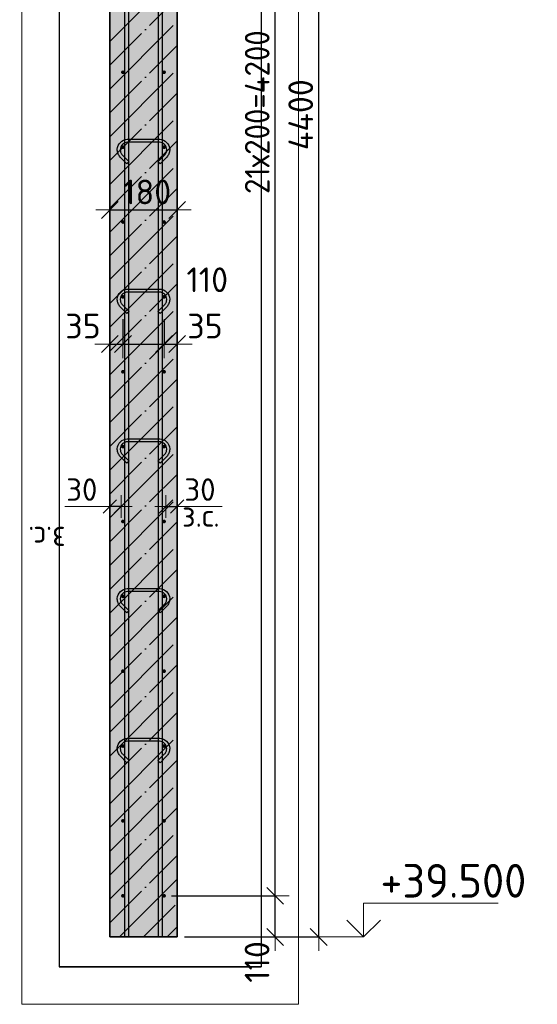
# Model space of a CAD drawing. Header units: millimetres. Extents: x 6386 to 94758, y 48049 to 71352.
# Tile 11 of 38: x 48595 to 49979, y 62710 to 65340. Entities that reach past the tile are written whole.
import ezdxf

# ---------------------------------------------------------------- set-up
doc = ezdxf.new("R2010")
doc.units = ezdxf.units.MM
doc.header["$PDMODE"] = 65
doc.linetypes.add('______11', pattern=[150, 120, -15, 0, -15])
doc.linetypes.add('______5', pattern=[330, 240, -30, 30, -30])
for name, color, linetype, lineweight in [('Standard', 7, 'Continuous', 25), ('Арм.стержн. вертикальными 1', 22, 'Continuous', 35), ('Арм.стержн.горизонт. 1', 180, 'Continuous', 35), ('Высотная отметки_ общее', 7, 'Continuous', 13), ('Размерная линия_ общее', 7, 'Continuous', 13), ('Размерная линия_ общее_1', 7, 'Continuous', 13)]:
    doc.layers.add(name, color=color, linetype=linetype, lineweight=lineweight)
doc.layers.add('Арм.стержн.Стяжки', color=7, linetype='Continuous', lineweight=35, true_color=0x501e0f)
doc.styles.add('ISOCPEUR', font='ISOCPEUR')
doc.dimstyles.new('DIMSTYLE_13', dxfattribs={"dimtxt": 60, "dimasz": 60, "dimexe": 0, "dimexo": 0.001, "dimgap": 30, "dimtad": 2, "dimdec": 0, "dimrnd": 5, "dimzin": 12, "dimdsep": 46, "dimtxsty": 'ISOCPEUR', "dimblk1": 'ALL_ML_STRICH', "dimblk2": 'ALL_ML_STRICH', "dimsah": 1, "dimcen": 0, "dimse1": 1, "dimse2": 1, "dimclrd": 7, "dimclre": 256, "dimclrt": 7, "dimadec": 0, "dimazin": 0, "dimtfac": 1, "dimtdec": 0, "dimtix": 1, "dimtmove": 2, "dimatfit": 3, "dimfxl": 0, "dimtvp": 1.2, "dimtzin": 0, "dimlwd": 0, "dimlwe": -3, "dimarcsym": 0})
doc.dimstyles.new('DIMSTYLE_3', dxfattribs={"dimtxt": 66, "dimasz": 75, "dimexe": 0, "dimexo": 0, "dimgap": 33, "dimtad": 2, "dimdec": 0, "dimrnd": 5, "dimzin": 12, "dimdsep": 46, "dimtxsty": 'ISOCPEUR', "dimblk1": 'ALL_ML_STRICH', "dimblk2": 'ALL_ML_STRICH', "dimsah": 1, "dimcen": 0, "dimclrd": 7, "dimclre": 256, "dimclrt": 7, "dimadec": 0, "dimazin": 0, "dimtfac": 1, "dimtdec": 0, "dimtix": 1, "dimtmove": 2, "dimatfit": 3, "dimfxl": 0, "dimtvp": 1.2, "dimtzin": 0, "dimlwd": 0, "dimlwe": -3, "dimarcsym": 0})
doc.dimstyles.new('DIMSTYLE_7', dxfattribs={"dimtxt": 66, "dimasz": 75, "dimexe": 0, "dimexo": 0, "dimgap": 33, "dimtad": 2, "dimdec": 0, "dimrnd": 5, "dimzin": 12, "dimdsep": 46, "dimtxsty": 'ISOCPEUR', "dimblk1": 'ALL_ML_STRICH', "dimblk2": 'ALL_ML_STRICH', "dimsah": 1, "dimcen": 0, "dimclrd": 7, "dimclre": 256, "dimclrt": 7, "dimadec": 0, "dimazin": 0, "dimtfac": 1, "dimtdec": 0, "dimtix": 1, "dimtmove": 2, "dimatfit": 3, "dimfxl": 0, "dimtzin": 0, "dimlwd": 0, "dimlwe": -3, "dimarcsym": 0})

# ---------------------------------------------------------------- blocks, each defined once
blk = doc.blocks.new('ALL_ML_STRICH')
at = {"color": 0, "linetype": 'ByBlock', "lineweight": -2}
for p, q in [((0, -0.5), (0, 0.5)), ((-1, 0), (0.5, 0)), ((-0.3, -0.3), (0.3, 0.3))]:
    blk.add_line(p, q, dxfattribs=at)
blk = doc.blocks.new('*D133')
at = {"layer": 'DEFPOINTS', "color": 7, "linetype": 'Continuous', "lineweight": 13, "transparency": 33554687}
for p in [(48871.4, 64559.7), (48836.4, 64473.7), (48836.4, 64432.8)]:
    blk.add_point(p, dxfattribs=at)
at = {"layer": 'Размерная линия_ общее', "color": 253, "linetype": 'Continuous', "lineweight": -2, "true_color": 0xa0a0a0, "transparency": 33554687}
for p, q in [((48871.4, 64539.7), (48871.4, 64473.7)), ((48836.4, 64452.8), (48836.4, 64473.7))]:
    blk.add_line(p, q, dxfattribs=at)
at = {"layer": 'Размерная линия_ общее', "color": 7, "linetype": 'Continuous', "lineweight": -2, "transparency": 33554687}
blk.add_line((48836.4, 64473.7), (48871.4, 64473.7), dxfattribs=at)
at = {"layer": 'Размерная линия_ общее', "color": 7, "linetype": 'Continuous', "lineweight": 13, "transparency": 33554687, "xscale": 75, "yscale": 75, "zscale": 75}
blk.add_blockref('ALL_ML_STRICH', (48871.4, 64473.7), dxfattribs=at)
at = {"layer": 'Размерная линия_ общее', "color": 7, "linetype": 'Continuous', "lineweight": 13, "transparency": 33554687, "xscale": 75, "yscale": 75, "zscale": 75, "rotation": 180}
blk.add_blockref('ALL_ML_STRICH', (48836.4, 64473.7), dxfattribs=at)
at = {"layer": 'Размерная линия_ общее', "color": 7, "linetype": 'Continuous', "lineweight": 13, "transparency": 33554687, "insert": (48764.5, 64521.7), "char_height": 66, "width": 132, "attachment_point": 5, "style": 'ISOCPEUR'}
blk.add_mtext('\\A1;{35}', dxfattribs=at)
blk = doc.blocks.new('*D134')
at = {"layer": 'DEFPOINTS', "color": 7, "linetype": 'Continuous', "lineweight": 13, "transparency": 33554687}
for p in [(48871.4, 64559.7), (48981.4, 64559.7), (48871.4, 64473.7)]:
    blk.add_point(p, dxfattribs=at)
at = {"layer": 'Размерная линия_ общее', "color": 253, "linetype": 'Continuous', "lineweight": -2, "true_color": 0xa0a0a0, "transparency": 33554687}
for p, q in [((48871.4, 64539.7), (48871.4, 64473.7)), ((48981.4, 64539.7), (48981.4, 64473.7))]:
    blk.add_line(p, q, dxfattribs=at)
at = {"layer": 'Размерная линия_ общее', "color": 7, "linetype": 'Continuous', "lineweight": -2, "transparency": 33554687}
blk.add_line((48871.4, 64473.7), (48981.4, 64473.7), dxfattribs=at)
at = {"layer": 'Размерная линия_ общее', "color": 7, "linetype": 'Continuous', "lineweight": 13, "transparency": 33554687, "xscale": 75, "yscale": 75, "zscale": 75, "rotation": 180}
blk.add_blockref('ALL_ML_STRICH', (48871.4, 64473.7), dxfattribs=at)
at = {"layer": 'Размерная линия_ общее', "color": 7, "linetype": 'Continuous', "lineweight": 13, "transparency": 33554687, "xscale": 75, "yscale": 75, "zscale": 75}
blk.add_blockref('ALL_ML_STRICH', (48981.4, 64473.7), dxfattribs=at)
at = {"layer": 'Размерная линия_ общее', "color": 7, "linetype": 'Continuous', "lineweight": 13, "transparency": 33554687, "insert": (49096.9, 64645.3), "char_height": 66, "width": 198, "attachment_point": 5, "style": 'ISOCPEUR'}
blk.add_mtext('\\A1;{110}', dxfattribs=at)
blk = doc.blocks.new('*D135')
at = {"layer": 'DEFPOINTS', "color": 7, "linetype": 'Continuous', "lineweight": 13, "transparency": 33554687}
for p in [(48981.4, 64559.7), (48981.4, 64473.7), (49016.4, 64436.2)]:
    blk.add_point(p, dxfattribs=at)
at = {"layer": 'Размерная линия_ общее', "color": 253, "linetype": 'Continuous', "lineweight": -2, "true_color": 0xa0a0a0, "transparency": 33554687}
for p, q in [((48981.4, 64539.7), (48981.4, 64473.7)), ((49016.4, 64456.2), (49016.4, 64473.7))]:
    blk.add_line(p, q, dxfattribs=at)
at = {"layer": 'Размерная линия_ общее', "color": 7, "linetype": 'Continuous', "lineweight": -2, "transparency": 33554687}
blk.add_line((48981.4, 64473.7), (49016.4, 64473.7), dxfattribs=at)
at = {"layer": 'Размерная линия_ общее', "color": 7, "linetype": 'Continuous', "lineweight": 13, "transparency": 33554687, "xscale": 75, "yscale": 75, "zscale": 75}
blk.add_blockref('ALL_ML_STRICH', (49016.4, 64473.7), dxfattribs=at)
at = {"layer": 'Размерная линия_ общее', "color": 7, "linetype": 'Continuous', "lineweight": 13, "transparency": 33554687, "xscale": 75, "yscale": 75, "zscale": 75, "rotation": 180}
blk.add_blockref('ALL_ML_STRICH', (48981.4, 64473.7), dxfattribs=at)
at = {"layer": 'Размерная линия_ общее', "color": 7, "linetype": 'Continuous', "lineweight": 13, "transparency": 33554687, "insert": (49090.7, 64521.8), "char_height": 66, "width": 132, "attachment_point": 5, "style": 'ISOCPEUR'}
blk.add_mtext('\\A1;{35}', dxfattribs=at)
blk = doc.blocks.new('*D136')
at = {"layer": 'DEFPOINTS', "color": 7, "linetype": 'Continuous', "lineweight": 13, "transparency": 33554687}
for p in [(48836.4, 64841.9), (48836.4, 64831.9), (49016.4, 64840.2)]:
    blk.add_point(p, dxfattribs=at)
at = {"layer": 'Размерная линия_ общее', "color": 253, "linetype": 'Continuous', "lineweight": -2, "true_color": 0xa0a0a0, "transparency": 33554687}
for p, q in [((48836.4, 64831.9), (48836.4, 64831.9)), ((49016.4, 64831.9), (49016.4, 64831.9))]:
    blk.add_line(p, q, dxfattribs=at)
at = {"layer": 'Размерная линия_ общее', "color": 7, "linetype": 'Continuous', "lineweight": -2, "transparency": 33554687}
blk.add_line((48836.4, 64831.9), (49016.4, 64831.9), dxfattribs=at)
at = {"layer": 'Размерная линия_ общее', "color": 7, "linetype": 'Continuous', "lineweight": 13, "transparency": 33554687, "xscale": 75, "yscale": 75, "zscale": 75, "rotation": 180}
blk.add_blockref('ALL_ML_STRICH', (48836.4, 64831.9), dxfattribs=at)
at = {"layer": 'Размерная линия_ общее', "color": 7, "linetype": 'Continuous', "lineweight": 13, "transparency": 33554687, "xscale": 75, "yscale": 75, "zscale": 75}
blk.add_blockref('ALL_ML_STRICH', (49016.4, 64831.9), dxfattribs=at)
at = {"layer": 'Размерная линия_ общее', "color": 7, "linetype": 'Continuous', "lineweight": 13, "transparency": 33554687, "insert": (48936.3, 64879.9), "char_height": 66, "width": 198, "attachment_point": 5, "style": 'ISOCPEUR'}
blk.add_mtext('\\A1;{180}', dxfattribs=at)
blk = doc.blocks.new('*D137')
at = {"layer": 'DEFPOINTS', "color": 7, "linetype": 'Continuous', "lineweight": 13, "transparency": 33554687}
for p in [(48986.4, 64039.7), (48986.4, 64031), (49016.4, 64031)]:
    blk.add_point(p, dxfattribs=at)
at = {"layer": 'Размерная линия_ общее_1', "color": 7, "linetype": 'Continuous', "lineweight": -2, "transparency": 33554687}
blk.add_line((48986.4, 64039.7), (49016.4, 64039.7), dxfattribs=at)
at = {"layer": 'Размерная линия_ общее_1', "color": 7, "linetype": 'Continuous', "lineweight": 13, "transparency": 33554687, "xscale": 60, "yscale": 60, "zscale": 60, "rotation": 180}
blk.add_blockref('ALL_ML_STRICH', (48986.4, 64039.7), dxfattribs=at)
at = {"layer": 'Размерная линия_ общее_1', "color": 7, "linetype": 'Continuous', "lineweight": 13, "transparency": 33554687, "xscale": 60, "yscale": 60, "zscale": 60}
blk.add_blockref('ALL_ML_STRICH', (49016.4, 64039.7), dxfattribs=at)
at = {"layer": 'Размерная линия_ общее_1', "color": 7, "linetype": 'Continuous', "lineweight": 13, "transparency": 33554687, "insert": (49077.4, 64084.7), "char_height": 60, "width": 120, "attachment_point": 5, "style": 'ISOCPEUR'}
blk.add_mtext('\\A1;{30}', dxfattribs=at)
at = {"layer": 'Размерная линия_ общее_1', "color": 7, "linetype": 'Continuous', "lineweight": 13, "transparency": 33554687, "insert": (49029.5, 64045.5), "char_height": 60, "width": 3, "attachment_point": 1, "line_spacing_factor": 0.60241, "style": 'ISOCPEUR'}
blk.add_mtext('з.с.', dxfattribs=at)
blk = doc.blocks.new('*D138')
at = {"layer": 'DEFPOINTS', "color": 7, "linetype": 'Continuous', "lineweight": 13, "transparency": 33554687}
for p in [(48836.4, 64031), (48866.4, 64039.7), (48866.4, 64031)]:
    blk.add_point(p, dxfattribs=at)
at = {"layer": 'Размерная линия_ общее_1', "color": 7, "linetype": 'Continuous', "lineweight": -2, "transparency": 33554687}
blk.add_line((48866.4, 64039.7), (48836.4, 64039.7), dxfattribs=at)
at = {"layer": 'Размерная линия_ общее_1', "color": 7, "linetype": 'Continuous', "lineweight": 13, "transparency": 33554687, "xscale": 60, "yscale": 60, "zscale": 60}
for p, rotation in [((48866.4, 64039.7), 360), ((48836.4, 64039.7), 180)]:
    blk.add_blockref('ALL_ML_STRICH', p, dxfattribs=dict(at, rotation=rotation))
at = {"layer": 'Размерная линия_ общее_1', "color": 7, "linetype": 'Continuous', "lineweight": 13, "transparency": 33554687, "insert": (48761.4, 64084.7), "char_height": 60, "width": 120, "attachment_point": 5, "style": 'ISOCPEUR'}
blk.add_mtext('\\A1;{30}', dxfattribs=at)
at = {"layer": 'Размерная линия_ общее_1', "color": 7, "linetype": 'Continuous', "lineweight": 13, "transparency": 33554687, "insert": (48718.4, 63925.5), "char_height": 60, "width": 3, "attachment_point": 1, "rotation": 180, "line_spacing_factor": 0.60241, "style": 'ISOCPEUR'}
blk.add_mtext('з.с.', dxfattribs=at)
blk = doc.blocks.new('*D175')
at = {"layer": 'DEFPOINTS', "color": 7, "linetype": 'Continuous', "lineweight": 13, "transparency": 33554687}
for p in [(49016.4, 67289.6), (49016.4, 62889.6), (49394.8, 62889.6)]:
    blk.add_point(p, dxfattribs=at)
at = {"layer": 'Размерная линия_ общее', "color": 253, "linetype": 'Continuous', "lineweight": -2, "true_color": 0xa0a0a0, "transparency": 33554687}
for p, q in [((49036.4, 67289.6), (49394.8, 67289.6)), ((49036.4, 62889.6), (49394.8, 62889.6))]:
    blk.add_line(p, q, dxfattribs=at)
at = {"layer": 'Размерная линия_ общее', "color": 7, "linetype": 'Continuous', "lineweight": -2, "transparency": 33554687}
blk.add_line((49394.8, 62889.6), (49394.8, 67289.6), dxfattribs=at)
at = {"layer": 'Размерная линия_ общее', "color": 7, "linetype": 'Continuous', "lineweight": 13, "transparency": 33554687, "xscale": 75, "yscale": 75, "zscale": 75}
for p, rotation in [((49394.8, 67289.6), 90), ((49394.8, 62889.6), 270)]:
    blk.add_blockref('ALL_ML_STRICH', p, dxfattribs=dict(at, rotation=rotation))
at = {"layer": 'Размерная линия_ общее', "color": 7, "linetype": 'Continuous', "lineweight": 13, "transparency": 33554687, "insert": (49346.8, 65086.3), "char_height": 66, "width": 264, "attachment_point": 5, "rotation": 90, "style": 'ISOCPEUR'}
blk.add_mtext('\\A1;{4400}', dxfattribs=at)
blk = doc.blocks.new('*D177')
at = {"layer": 'DEFPOINTS', "color": 7, "linetype": 'Continuous', "lineweight": 13, "transparency": 33554687}
for p in [(48981.4, 62999.6), (49016.4, 62889.6), (49278.4, 62889.6)]:
    blk.add_point(p, dxfattribs=at)
at = {"layer": 'Размерная линия_ общее', "color": 253, "linetype": 'Continuous', "lineweight": -2, "true_color": 0xa0a0a0, "transparency": 33554687}
for p, q in [((49001.4, 62999.6), (49278.4, 62999.6)), ((49036.4, 62889.6), (49278.4, 62889.6))]:
    blk.add_line(p, q, dxfattribs=at)
at = {"layer": 'Размерная линия_ общее', "color": 7, "linetype": 'Continuous', "lineweight": -2, "transparency": 33554687}
blk.add_line((49278.4, 62889.6), (49278.4, 62999.6), dxfattribs=at)
at = {"layer": 'Размерная линия_ общее', "color": 7, "linetype": 'Continuous', "lineweight": 13, "transparency": 33554687, "xscale": 75, "yscale": 75, "zscale": 75}
for p, rotation in [((49278.4, 62999.6), 90), ((49278.4, 62889.6), 270)]:
    blk.add_blockref('ALL_ML_STRICH', p, dxfattribs=dict(at, rotation=rotation))
at = {"layer": 'Размерная линия_ общее', "color": 7, "linetype": 'Continuous', "lineweight": 13, "transparency": 33554687, "insert": (49230, 62822.8), "char_height": 66, "width": 198, "attachment_point": 5, "rotation": 90, "style": 'ISOCPEUR'}
blk.add_mtext('\\A1;{110}', dxfattribs=at)
blk = doc.blocks.new('*D178')
at = {"layer": 'DEFPOINTS', "color": 7, "linetype": 'Continuous', "lineweight": 13, "transparency": 33554687}
for p in [(48981.4, 67199.6), (48981.4, 62999.6), (49278.4, 62999.6)]:
    blk.add_point(p, dxfattribs=at)
at = {"layer": 'Размерная линия_ общее', "color": 253, "linetype": 'Continuous', "lineweight": -2, "true_color": 0xa0a0a0, "transparency": 33554687}
for p, q in [((49001.4, 67199.6), (49278.4, 67199.6)), ((49001.4, 62999.6), (49278.4, 62999.6))]:
    blk.add_line(p, q, dxfattribs=at)
at = {"layer": 'Размерная линия_ общее', "color": 7, "linetype": 'Continuous', "lineweight": -2, "transparency": 33554687}
blk.add_line((49278.4, 62999.6), (49278.4, 67199.6), dxfattribs=at)
at = {"layer": 'Размерная линия_ общее', "color": 7, "linetype": 'Continuous', "lineweight": 13, "transparency": 33554687, "xscale": 75, "yscale": 75, "zscale": 75}
for p, rotation in [((49278.4, 67199.6), 90), ((49278.4, 62999.6), 270)]:
    blk.add_blockref('ALL_ML_STRICH', p, dxfattribs=dict(at, rotation=rotation))
at = {"layer": 'Размерная линия_ общее', "color": 7, "linetype": 'Continuous', "lineweight": 13, "transparency": 33554687, "insert": (49197.4, 64874.6), "char_height": 66, "width": 3.3, "attachment_point": 1, "rotation": 90, "line_spacing_factor": 0.60241, "style": 'ISOCPEUR'}
blk.add_mtext('\\W0.91;21х200=4200', dxfattribs=at)
blk = doc.blocks.new('COMPLEX_ELEVATIONDIM_1')
at = {"layer": 'Высотная отметки_ общее', "color": 7, "linetype": 'Continuous', "lineweight": 13, "transparency": 33554687}
for p, q in [((49514.8, 67489.6), (49514.8, 67579.6)), ((49514.8, 67579.6), (49874.8, 67579.6)), ((49514.8, 67489.6), (49469.8, 67534.6)), ((49514.8, 67489.6), (49559.8, 67534.6)), ((49514.8, 67489.6), (49408.7, 67489.6)), ((49514.8, 67489.6), (49514.8, 67489.6)), ((49514.8, 67489.6), (49514.8, 67489.6)), ((49514.8, 67489.6), (49514.8, 67489.6)), ((49514.8, 67489.6), (49514.8, 67489.6)), ((49514.8, 67289.6), (49514.8, 67379.6)), ((49514.8, 67379.6), (49874.8, 67379.6)), ((49514.8, 67289.6), (49469.8, 67334.6)), ((49514.8, 67289.6), (49559.8, 67334.6)), ((49514.8, 67289.6), (49408.7, 67289.6)), ((49514.8, 67289.6), (49514.8, 67289.6)), ((49514.8, 67289.6), (49514.8, 67289.6)), ((49514.8, 67289.6), (49514.8, 67289.6)), ((49514.8, 67289.6), (49514.8, 67289.6)), ((49514.8, 62889.6), (49514.8, 62979.6)), ((49514.8, 62979.6), (49874.8, 62979.6)), ((49514.8, 62889.6), (49469.8, 62934.6)), ((49514.8, 62889.6), (49559.8, 62934.6)), ((49514.8, 62889.6), (49514.8, 62889.6)), ((49514.8, 62889.6), (49514.8, 62889.6)), ((49514.8, 62889.6), (49514.8, 62889.6)), ((49514.8, 62889.6), (49514.8, 62889.6))]:
    blk.add_line(p, q, dxfattribs=at)
blk.add_lwpolyline([(49514.8, 62889.6), (49454.8, 62889.6), (49454.8, 62889.6), (49408.7, 62889.6)], dxfattribs=at)
at = {"layer": 'Высотная отметки_ общее', "color": 7, "linetype": 'Continuous', "lineweight": 13, "transparency": 33554687, "char_height": 90, "attachment_point": 7, "style": 'ISOCPEUR'}
for s, insert, width in [('\\W0.92;+44.100', (49559.8, 67594.6), 446.05), ('\\W0.96;+43.900', (49559.8, 67394.6), 456.775), ('\\W0.96;+39.500', (49559.8, 62994.6), 447.716)]:
    blk.add_mtext(s, dxfattribs=dict(at, insert=insert, width=width))

msp = doc.modelspace()

# ---------------------------------------------------------------- hatches: boundary and pattern name
at = {"layer": 'Арм.стержн.горизонт. 1', "linetype": 'Continuous', "lineweight": 50, "transparency": 33554687}
for points in [[(48876.4, 65199.6), (48876, 65201.5), (48875, 65203.1), (48873.3, 65204.2), (48871.4, 65204.6), (48869.5, 65204.2), (48867.9, 65203.1), (48866.8, 65201.5), (48866.4, 65199.6), (48866.8, 65197.7), (48867.9, 65196.1), (48869.5, 65195), (48871.4, 65194.6), (48873.3, 65195), (48875, 65196.1), (48876, 65197.7)], [(48986.4, 65199.6), (48986, 65201.5), (48985, 65203.1), (48983.3, 65204.2), (48981.4, 65204.6), (48979.5, 65204.2), (48977.9, 65203.1), (48976.8, 65201.5), (48976.4, 65199.6), (48976.8, 65197.7), (48977.9, 65196.1), (48979.5, 65195), (48981.4, 65194.6), (48983.3, 65195), (48985, 65196.1), (48986, 65197.7)], [(48876.4, 64999.6), (48876, 65001.5), (48875, 65003.1), (48873.3, 65004.2), (48871.4, 65004.6), (48869.5, 65004.2), (48867.9, 65003.1), (48866.8, 65001.5), (48866.4, 64999.6), (48866.8, 64997.7), (48867.9, 64996.1), (48869.5, 64995), (48871.4, 64994.6), (48873.3, 64995), (48875, 64996.1), (48876, 64997.7)], [(48986.4, 64999.6), (48986, 65001.5), (48985, 65003.1), (48983.3, 65004.2), (48981.4, 65004.6), (48979.5, 65004.2), (48977.9, 65003.1), (48976.8, 65001.5), (48976.4, 64999.6), (48976.8, 64997.7), (48977.9, 64996.1), (48979.5, 64995), (48981.4, 64994.6), (48983.3, 64995), (48985, 64996.1), (48986, 64997.7)], [(48876.4, 64799.6), (48876, 64801.5), (48875, 64803.1), (48873.3, 64804.2), (48871.4, 64804.6), (48869.5, 64804.2), (48867.9, 64803.1), (48866.8, 64801.5), (48866.4, 64799.6), (48866.8, 64797.7), (48867.9, 64796.1), (48869.5, 64795), (48871.4, 64794.6), (48873.3, 64795), (48875, 64796.1), (48876, 64797.7)], [(48986.4, 64799.6), (48986, 64801.5), (48985, 64803.1), (48983.3, 64804.2), (48981.4, 64804.6), (48979.5, 64804.2), (48977.9, 64803.1), (48976.8, 64801.5), (48976.4, 64799.6), (48976.8, 64797.7), (48977.9, 64796.1), (48979.5, 64795), (48981.4, 64794.6), (48983.3, 64795), (48985, 64796.1), (48986, 64797.7)], [(48876.4, 64599.6), (48876, 64601.5), (48875, 64603.1), (48873.3, 64604.2), (48871.4, 64604.6), (48869.5, 64604.2), (48867.9, 64603.1), (48866.8, 64601.5), (48866.4, 64599.6), (48866.8, 64597.7), (48867.9, 64596.1), (48869.5, 64595), (48871.4, 64594.6), (48873.3, 64595), (48875, 64596.1), (48876, 64597.7)], [(48986.4, 64599.6), (48986, 64601.5), (48985, 64603.1), (48983.3, 64604.2), (48981.4, 64604.6), (48979.5, 64604.2), (48977.9, 64603.1), (48976.8, 64601.5), (48976.4, 64599.6), (48976.8, 64597.7), (48977.9, 64596.1), (48979.5, 64595), (48981.4, 64594.6), (48983.3, 64595), (48985, 64596.1), (48986, 64597.7)], [(48876.4, 64399.6), (48876, 64401.5), (48875, 64403.1), (48873.3, 64404.2), (48871.4, 64404.6), (48869.5, 64404.2), (48867.9, 64403.1), (48866.8, 64401.5), (48866.4, 64399.6), (48866.8, 64397.7), (48867.9, 64396.1), (48869.5, 64395), (48871.4, 64394.6), (48873.3, 64395), (48875, 64396.1), (48876, 64397.7)], [(48986.4, 64399.6), (48986, 64401.5), (48985, 64403.1), (48983.3, 64404.2), (48981.4, 64404.6), (48979.5, 64404.2), (48977.9, 64403.1), (48976.8, 64401.5), (48976.4, 64399.6), (48976.8, 64397.7), (48977.9, 64396.1), (48979.5, 64395), (48981.4, 64394.6), (48983.3, 64395), (48985, 64396.1), (48986, 64397.7)], [(48876.4, 64199.6), (48876, 64201.5), (48875, 64203.1), (48873.3, 64204.2), (48871.4, 64204.6), (48869.5, 64204.2), (48867.9, 64203.1), (48866.8, 64201.5), (48866.4, 64199.6), (48866.8, 64197.7), (48867.9, 64196.1), (48869.5, 64195), (48871.4, 64194.6), (48873.3, 64195), (48875, 64196.1), (48876, 64197.7)], [(48986.4, 64199.6), (48986, 64201.5), (48985, 64203.1), (48983.3, 64204.2), (48981.4, 64204.6), (48979.5, 64204.2), (48977.9, 64203.1), (48976.8, 64201.5), (48976.4, 64199.6), (48976.8, 64197.7), (48977.9, 64196.1), (48979.5, 64195), (48981.4, 64194.6), (48983.3, 64195), (48985, 64196.1), (48986, 64197.7)], [(48876.4, 63999.6), (48876, 64001.5), (48875, 64003.1), (48873.3, 64004.2), (48871.4, 64004.6), (48869.5, 64004.2), (48867.9, 64003.1), (48866.8, 64001.5), (48866.4, 63999.6), (48866.8, 63997.7), (48867.9, 63996.1), (48869.5, 63995), (48871.4, 63994.6), (48873.3, 63995), (48875, 63996.1), (48876, 63997.7)], [(48986.4, 63999.6), (48986, 64001.5), (48985, 64003.1), (48983.3, 64004.2), (48981.4, 64004.6), (48979.5, 64004.2), (48977.9, 64003.1), (48976.8, 64001.5), (48976.4, 63999.6), (48976.8, 63997.7), (48977.9, 63996.1), (48979.5, 63995), (48981.4, 63994.6), (48983.3, 63995), (48985, 63996.1), (48986, 63997.7)], [(48876.4, 63799.6), (48876, 63801.5), (48875, 63803.1), (48873.3, 63804.2), (48871.4, 63804.6), (48869.5, 63804.2), (48867.9, 63803.1), (48866.8, 63801.5), (48866.4, 63799.6), (48866.8, 63797.7), (48867.9, 63796.1), (48869.5, 63795), (48871.4, 63794.6), (48873.3, 63795), (48875, 63796.1), (48876, 63797.7)], [(48986.4, 63799.6), (48986, 63801.5), (48985, 63803.1), (48983.3, 63804.2), (48981.4, 63804.6), (48979.5, 63804.2), (48977.9, 63803.1), (48976.8, 63801.5), (48976.4, 63799.6), (48976.8, 63797.7), (48977.9, 63796.1), (48979.5, 63795), (48981.4, 63794.6), (48983.3, 63795), (48985, 63796.1), (48986, 63797.7)], [(48876.4, 63599.6), (48876, 63601.5), (48875, 63603.1), (48873.3, 63604.2), (48871.4, 63604.6), (48869.5, 63604.2), (48867.9, 63603.1), (48866.8, 63601.5), (48866.4, 63599.6), (48866.8, 63597.7), (48867.9, 63596.1), (48869.5, 63595), (48871.4, 63594.6), (48873.3, 63595), (48875, 63596.1), (48876, 63597.7)], [(48986.4, 63599.6), (48986, 63601.5), (48985, 63603.1), (48983.3, 63604.2), (48981.4, 63604.6), (48979.5, 63604.2), (48977.9, 63603.1), (48976.8, 63601.5), (48976.4, 63599.6), (48976.8, 63597.7), (48977.9, 63596.1), (48979.5, 63595), (48981.4, 63594.6), (48983.3, 63595), (48985, 63596.1), (48986, 63597.7)], [(48876.4, 63399.6), (48876, 63401.5), (48875, 63403.1), (48873.3, 63404.2), (48871.4, 63404.6), (48869.5, 63404.2), (48867.9, 63403.1), (48866.8, 63401.5), (48866.4, 63399.6), (48866.8, 63397.7), (48867.9, 63396.1), (48869.5, 63395), (48871.4, 63394.6), (48873.3, 63395), (48875, 63396.1), (48876, 63397.7)], [(48986.4, 63399.6), (48986, 63401.5), (48985, 63403.1), (48983.3, 63404.2), (48981.4, 63404.6), (48979.5, 63404.2), (48977.9, 63403.1), (48976.8, 63401.5), (48976.4, 63399.6), (48976.8, 63397.7), (48977.9, 63396.1), (48979.5, 63395), (48981.4, 63394.6), (48983.3, 63395), (48985, 63396.1), (48986, 63397.7)], [(48876.4, 63199.6), (48876, 63201.5), (48875, 63203.1), (48873.3, 63204.2), (48871.4, 63204.6), (48869.5, 63204.2), (48867.9, 63203.1), (48866.8, 63201.5), (48866.4, 63199.6), (48866.8, 63197.7), (48867.9, 63196.1), (48869.5, 63195), (48871.4, 63194.6), (48873.3, 63195), (48875, 63196.1), (48876, 63197.7)], [(48986.4, 63199.6), (48986, 63201.5), (48985, 63203.1), (48983.3, 63204.2), (48981.4, 63204.6), (48979.5, 63204.2), (48977.9, 63203.1), (48976.8, 63201.5), (48976.4, 63199.6), (48976.8, 63197.7), (48977.9, 63196.1), (48979.5, 63195), (48981.4, 63194.6), (48983.3, 63195), (48985, 63196.1), (48986, 63197.7)], [(48876.4, 62999.6), (48876, 63001.5), (48875, 63003.1), (48873.3, 63004.2), (48871.4, 63004.6), (48869.5, 63004.2), (48867.9, 63003.1), (48866.8, 63001.5), (48866.4, 62999.6), (48866.8, 62997.7), (48867.9, 62996.1), (48869.5, 62995), (48871.4, 62994.6), (48873.3, 62995), (48875, 62996.1), (48876, 62997.7)], [(48986.4, 62999.6), (48986, 63001.5), (48985, 63003.1), (48983.3, 63004.2), (48981.4, 63004.6), (48979.5, 63004.2), (48977.9, 63003.1), (48976.8, 63001.5), (48976.4, 62999.6), (48976.8, 62997.7), (48977.9, 62996.1), (48979.5, 62995), (48981.4, 62994.6), (48983.3, 62995), (48985, 62996.1), (48986, 62997.7)]]:
    msp.add_hatch(color=4, dxfattribs=at).paths.add_polyline_path(points)
at = {"layer": 'Размерная линия_ общее', "linetype": 'Continuous', "lineweight": -3, "true_color": 0xc7c7c7, "transparency": 33554687}
msp.add_hatch(color=9, dxfattribs=at).paths.add_polyline_path([(49016.4, 67289.6), (48836.4, 67289.6), (48836.4, 62889.6), (49016.4, 62889.6)])

# ---------------------------------------------------------------- linework, layer by layer
at = {"layer": 'Standard', "color": 52, "linetype": 'Continuous', "lineweight": -3, "transparency": 33554687}
for p, q in [((48700.8, 67599.6), (48700.8, 62809.6)), ((48700.8, 67599.6), (48700.8, 62809.6)), ((49240.8, 67599.6), (49240.8, 62809.6)), ((49240.8, 67599.6), (49240.8, 62809.6)), ((48700.8, 62809.6), (49240.8, 62809.6)), ((49240.8, 62809.6), (48700.8, 62809.6))]:
    msp.add_line(p, q, dxfattribs=at)
at = {"layer": 'Standard', "color": 7, "linetype": 'Continuous', "lineweight": 13, "transparency": 33554687}
for p, q in [((48836.4, 64039.7), (48716.4, 64039.7)), ((49016.4, 64039.7), (49136.4, 64039.7))]:
    msp.add_line(p, q, dxfattribs=at)
msp.add_lwpolyline([(48600.8, 62709.6), (49340.8, 62709.6), (49340.8, 67699.6), (48600.8, 67699.6), (48600.8, 62709.6)], dxfattribs=at)
at = {"layer": 'Арм.стержн. вертикальными 1', "color": 4, "linetype": 'Continuous', "lineweight": 25, "transparency": 33554687}
for points in [[(48876.4, 62889.6), (48876.4, 67459.6), (48886.4, 67459.6), (48886.4, 62889.6), (48876.4, 62889.6)], [(48966.4, 62889.6), (48966.4, 67459.6), (48976.4, 67459.6), (48976.4, 62889.6), (48966.4, 62889.6)]]:
    msp.add_lwpolyline(points, dxfattribs=at)
at = {"layer": 'Арм.стержн.горизонт. 1', "color": 52, "linetype": 'Continuous', "lineweight": 25, "transparency": 33554687}
for p, q in [((48836.4, 62889.6), (48836.4, 62889.6)), ((49016.4, 62889.6), (49016.4, 62889.6))]:
    msp.add_line(p, q, dxfattribs=at)
at = {"layer": 'Арм.стержн.Стяжки', "color": 40, "linetype": 'Continuous', "lineweight": 25, "transparency": 33554687}
for points in [[(48965, 64960.7), (48982.8, 64978.6), (48984.1, 64980), (48985.2, 64981.6), (48986.1, 64983.2), (48986.9, 64984.8), (48987.5, 64986.6), (48988, 64988.4), (48988.3, 64990.2), (48988.4, 64992.1), (48988.4, 64993.2), (48987.9, 64996.9), (48986.7, 65000.5), (48984.8, 65003.9), (48982.6, 65006.6), (48979.8, 65008.9), (48976.5, 65010.8), (48972.8, 65012), (48969.2, 65012.5), (48883.7, 65012.5), (48880, 65012), (48876.4, 65010.8), (48873, 65008.9), (48870.3, 65006.6), (48868, 65003.9), (48866.1, 65000.5), (48864.9, 64996.9), (48864.4, 64993.2), (48864.4, 64992.1), (48864.6, 64990.2), (48864.9, 64988.4), (48865.3, 64986.6), (48866, 64984.8), (48866.7, 64983.2), (48867.7, 64981.6), (48868.8, 64980), (48870, 64978.6), (48887.9, 64960.7), (48882.2, 64955.1), (48864.2, 64973.1), (48862.5, 64975.1), (48861, 64977.2), (48859.6, 64979.4), (48858.6, 64981.8), (48857.7, 64984.2), (48857, 64986.7), (48856.6, 64989.3), (48856.4, 64991.8), (48856.4, 64993.8), (48857.1, 64998.7), (48858.8, 65003.8), (48861.4, 65008.4), (48864.6, 65012.3), (48868.5, 65015.5), (48873.1, 65018.1), (48878.2, 65019.8), (48883.1, 65020.5), (48969.7, 65020.5), (48974.6, 65019.8), (48979.7, 65018.1), (48984.4, 65015.5), (48988.2, 65012.3), (48991.5, 65008.4), (48994.1, 65003.8), (48995.7, 64998.7), (48996.4, 64993.8), (48996.4, 64991.8), (48996.2, 64989.3), (48995.8, 64986.7), (48995.2, 64984.2), (48994.3, 64981.8), (48993.2, 64979.4), (48991.9, 64977.2), (48990.4, 64975.1), (48988.7, 64973.1), (48970.6, 64955.1), (48965, 64960.7)], [(48965, 64560.7), (48982.8, 64578.6), (48984.1, 64580), (48985.2, 64581.6), (48986.1, 64583.2), (48986.9, 64584.8), (48987.5, 64586.6), (48988, 64588.4), (48988.3, 64590.2), (48988.4, 64592.1), (48988.4, 64593.2), (48987.9, 64596.9), (48986.7, 64600.5), (48984.8, 64603.9), (48982.6, 64606.6), (48979.8, 64608.9), (48976.5, 64610.8), (48972.8, 64612), (48969.2, 64612.5), (48883.7, 64612.5), (48880, 64612), (48876.4, 64610.8), (48873, 64608.9), (48870.3, 64606.6), (48868, 64603.9), (48866.1, 64600.5), (48864.9, 64596.9), (48864.4, 64593.2), (48864.4, 64592.1), (48864.6, 64590.2), (48864.9, 64588.4), (48865.3, 64586.6), (48866, 64584.8), (48866.7, 64583.2), (48867.7, 64581.6), (48868.8, 64580), (48870, 64578.6), (48887.9, 64560.7), (48882.2, 64555.1), (48864.2, 64573.1), (48862.5, 64575.1), (48861, 64577.2), (48859.6, 64579.4), (48858.6, 64581.8), (48857.7, 64584.2), (48857, 64586.7), (48856.6, 64589.3), (48856.4, 64591.8), (48856.4, 64593.8), (48857.1, 64598.7), (48858.8, 64603.8), (48861.4, 64608.4), (48864.6, 64612.3), (48868.5, 64615.5), (48873.1, 64618.1), (48878.2, 64619.8), (48883.1, 64620.5), (48969.7, 64620.5), (48974.6, 64619.8), (48979.7, 64618.1), (48984.4, 64615.5), (48988.2, 64612.3), (48991.5, 64608.4), (48994.1, 64603.8), (48995.7, 64598.7), (48996.4, 64593.8), (48996.4, 64591.8), (48996.2, 64589.3), (48995.8, 64586.7), (48995.2, 64584.2), (48994.3, 64581.8), (48993.2, 64579.4), (48991.9, 64577.2), (48990.4, 64575.1), (48988.7, 64573.1), (48970.6, 64555.1), (48965, 64560.7)], [(48965, 64160.7), (48982.8, 64178.6), (48984.1, 64180), (48985.2, 64181.6), (48986.1, 64183.2), (48986.9, 64184.8), (48987.5, 64186.6), (48988, 64188.4), (48988.3, 64190.2), (48988.4, 64192.1), (48988.4, 64193.2), (48987.9, 64196.9), (48986.7, 64200.5), (48984.8, 64203.9), (48982.6, 64206.6), (48979.8, 64208.9), (48976.5, 64210.8), (48972.8, 64212), (48969.2, 64212.5), (48883.7, 64212.5), (48880, 64212), (48876.4, 64210.8), (48873, 64208.9), (48870.3, 64206.6), (48868, 64203.9), (48866.1, 64200.5), (48864.9, 64196.9), (48864.4, 64193.2), (48864.4, 64192.1), (48864.6, 64190.2), (48864.9, 64188.4), (48865.3, 64186.6), (48866, 64184.8), (48866.7, 64183.2), (48867.7, 64181.6), (48868.8, 64180), (48870, 64178.6), (48887.9, 64160.7), (48882.2, 64155.1), (48864.2, 64173.1), (48862.5, 64175.1), (48861, 64177.2), (48859.6, 64179.4), (48858.6, 64181.8), (48857.7, 64184.2), (48857, 64186.7), (48856.6, 64189.3), (48856.4, 64191.8), (48856.4, 64193.8), (48857.1, 64198.7), (48858.8, 64203.8), (48861.4, 64208.4), (48864.6, 64212.3), (48868.5, 64215.5), (48873.1, 64218.1), (48878.2, 64219.8), (48883.1, 64220.5), (48969.7, 64220.5), (48974.6, 64219.8), (48979.7, 64218.1), (48984.4, 64215.5), (48988.2, 64212.3), (48991.5, 64208.4), (48994.1, 64203.8), (48995.7, 64198.7), (48996.4, 64193.8), (48996.4, 64191.8), (48996.2, 64189.3), (48995.8, 64186.7), (48995.2, 64184.2), (48994.3, 64181.8), (48993.2, 64179.4), (48991.9, 64177.2), (48990.4, 64175.1), (48988.7, 64173.1), (48970.6, 64155.1), (48965, 64160.7)], [(48965, 63760.7), (48982.8, 63778.6), (48984.1, 63780), (48985.2, 63781.6), (48986.1, 63783.2), (48986.9, 63784.8), (48987.5, 63786.6), (48988, 63788.4), (48988.3, 63790.2), (48988.4, 63792.1), (48988.4, 63793.2), (48987.9, 63796.9), (48986.7, 63800.5), (48984.8, 63803.9), (48982.6, 63806.6), (48979.8, 63808.9), (48976.5, 63810.8), (48972.8, 63812), (48969.2, 63812.5), (48883.7, 63812.5), (48880, 63812), (48876.4, 63810.8), (48873, 63808.9), (48870.3, 63806.6), (48868, 63803.9), (48866.1, 63800.5), (48864.9, 63796.9), (48864.4, 63793.2), (48864.4, 63792.1), (48864.6, 63790.2), (48864.9, 63788.4), (48865.3, 63786.6), (48866, 63784.8), (48866.7, 63783.2), (48867.7, 63781.6), (48868.8, 63780), (48870, 63778.6), (48887.9, 63760.7), (48882.2, 63755.1), (48864.2, 63773.1), (48862.5, 63775.1), (48861, 63777.2), (48859.6, 63779.4), (48858.6, 63781.8), (48857.7, 63784.2), (48857, 63786.7), (48856.6, 63789.3), (48856.4, 63791.8), (48856.4, 63793.8), (48857.1, 63798.7), (48858.8, 63803.8), (48861.4, 63808.4), (48864.6, 63812.3), (48868.5, 63815.5), (48873.1, 63818.1), (48878.2, 63819.8), (48883.1, 63820.5), (48969.7, 63820.5), (48974.6, 63819.8), (48979.7, 63818.1), (48984.4, 63815.5), (48988.2, 63812.3), (48991.5, 63808.4), (48994.1, 63803.8), (48995.7, 63798.7), (48996.4, 63793.8), (48996.4, 63791.8), (48996.2, 63789.3), (48995.8, 63786.7), (48995.2, 63784.2), (48994.3, 63781.8), (48993.2, 63779.4), (48991.9, 63777.2), (48990.4, 63775.1), (48988.7, 63773.1), (48970.6, 63755.1), (48965, 63760.7)], [(48965, 63360.7), (48982.8, 63378.6), (48984.1, 63380), (48985.2, 63381.6), (48986.1, 63383.2), (48986.9, 63384.8), (48987.5, 63386.6), (48988, 63388.4), (48988.3, 63390.2), (48988.4, 63392.1), (48988.4, 63393.2), (48987.9, 63396.9), (48986.7, 63400.5), (48984.8, 63403.9), (48982.6, 63406.6), (48979.8, 63408.9), (48976.5, 63410.8), (48972.8, 63412), (48969.2, 63412.5), (48883.7, 63412.5), (48880, 63412), (48876.4, 63410.8), (48873, 63408.9), (48870.3, 63406.6), (48868, 63403.9), (48866.1, 63400.5), (48864.9, 63396.9), (48864.4, 63393.2), (48864.4, 63392.1), (48864.6, 63390.2), (48864.9, 63388.4), (48865.3, 63386.6), (48866, 63384.8), (48866.7, 63383.2), (48867.7, 63381.6), (48868.8, 63380), (48870, 63378.6), (48887.9, 63360.7), (48882.2, 63355.1), (48864.2, 63373.1), (48862.5, 63375.1), (48861, 63377.2), (48859.6, 63379.4), (48858.6, 63381.8), (48857.7, 63384.2), (48857, 63386.7), (48856.6, 63389.3), (48856.4, 63391.8), (48856.4, 63393.8), (48857.1, 63398.7), (48858.8, 63403.8), (48861.4, 63408.4), (48864.6, 63412.3), (48868.5, 63415.5), (48873.1, 63418.1), (48878.2, 63419.8), (48883.1, 63420.5), (48969.7, 63420.5), (48974.6, 63419.8), (48979.7, 63418.1), (48984.4, 63415.5), (48988.2, 63412.3), (48991.5, 63408.4), (48994.1, 63403.8), (48995.7, 63398.7), (48996.4, 63393.8), (48996.4, 63391.8), (48996.2, 63389.3), (48995.8, 63386.7), (48995.2, 63384.2), (48994.3, 63381.8), (48993.2, 63379.4), (48991.9, 63377.2), (48990.4, 63375.1), (48988.7, 63373.1), (48970.6, 63355.1), (48965, 63360.7)]]:
    msp.add_lwpolyline(points, dxfattribs=at)
at = {"layer": 'Размерная линия_ общее', "color": 7, "linetype": 'Continuous', "lineweight": 35, "transparency": 33554687}
for p, q in [((48836.4, 67289.6), (48836.4, 62889.6)), ((49016.4, 62889.6), (49016.4, 67289.6)), ((48836.4, 62889.6), (49016.4, 62889.6))]:
    msp.add_line(p, q, dxfattribs=at)
at = {"layer": 'Размерная линия_ общее', "color": 253, "linetype": '______5', "lineweight": -3, "true_color": 0xababab, "transparency": 33554687}
for p, q in [((48836.4, 65282), (49016.4, 65462)), ((48836.4, 65154.7), (49016.4, 65334.7)), ((48836.4, 65027.4), (49016.4, 65207.4)), ((48836.4, 64900.1), (49016.4, 65080.1)), ((48836.4, 64772.8), (49016.4, 64952.8)), ((48836.4, 64645.6), (49016.4, 64825.6)), ((48836.4, 64518.3), (49016.4, 64698.3)), ((48836.4, 64391), (49016.4, 64571)), ((48836.4, 64263.7), (49016.4, 64443.7)), ((48836.4, 64136.4), (49016.4, 64316.4)), ((48836.4, 64009.2), (49016.4, 64189.2)), ((48836.4, 63881.9), (49016.4, 64061.9)), ((48836.4, 63754.6), (49016.4, 63934.6)), ((48836.4, 63627.3), (49016.4, 63807.3)), ((48836.4, 63500), (49016.4, 63680)), ((48836.4, 63372.8), (49016.4, 63552.8)), ((48836.4, 63245.5), (49016.4, 63425.5)), ((48836.4, 63118.2), (49016.4, 63298.2)), ((48836.4, 62990.9), (49016.4, 63170.9)), ((48862.4, 62889.6), (49016.4, 63043.6)), ((48989.7, 62889.6), (49016.4, 62916.4))]:
    msp.add_line(p, q, dxfattribs=at)
at = {"layer": 'Размерная линия_ общее', "color": 253, "linetype": '______11', "lineweight": -3, "true_color": 0xababab, "transparency": 33554687}
for p, q in [((48836.4, 65218.3), (49016.4, 65398.3)), ((48836.4, 65091), (49016.4, 65271)), ((48836.4, 64963.8), (49016.4, 65143.8)), ((48836.4, 64836.5), (49016.4, 65016.5)), ((48836.4, 64709.2), (49016.4, 64889.2)), ((48836.4, 64581.9), (49016.4, 64761.9)), ((48836.4, 64454.6), (49016.4, 64634.6)), ((48836.4, 64327.4), (49016.4, 64507.4)), ((48836.4, 64200.1), (49016.4, 64380.1)), ((48836.4, 64072.8), (49016.4, 64252.8)), ((48836.4, 63945.5), (49016.4, 64125.5)), ((48836.4, 63818.2), (49016.4, 63998.2)), ((48836.4, 63691), (49016.4, 63871)), ((48836.4, 63563.7), (49016.4, 63743.7)), ((48836.4, 63436.4), (49016.4, 63616.4)), ((48836.4, 63309.1), (49016.4, 63489.1)), ((48836.4, 63181.8), (49016.4, 63361.8)), ((48836.4, 63054.6), (49016.4, 63234.6)), ((48836.4, 62927.3), (49016.4, 63107.3)), ((48926, 62889.6), (49016.4, 62980))]:
    msp.add_line(p, q, dxfattribs=at)

# ---------------------------------------------------------------- block references
at = {"layer": 'Высотная отметки_ общее', "color": 7, "linetype": 'Continuous', "lineweight": 13, "transparency": 33554687}
msp.add_blockref('COMPLEX_ELEVATIONDIM_1', (0, 0), dxfattribs=at)

# ---------------------------------------------------------------- dimensions: what is measured, and where the dimension line sits
at = {"layer": 'Размерная линия_ общее', "color": 7, "linetype": 'Continuous', "lineweight": 13, "transparency": 33554687}
for base, p2, dimstyle, picture, middle in [((49394.8, 67289.6), (49036.4, 67289.6), 'DIMSTYLE_7', '*D175', (49346.8, 65086.3)), ((49278.4, 62999.6), (49001.4, 62999.6), 'DIMSTYLE_3', '*D177', (49230, 62822.8))]:
    dim = msp.add_linear_dim(base=base, p1=(49036.4, 62889.6), p2=p2, angle=90, dimstyle=dimstyle, override={"dimpost": '<>', "dimclrd": 7, "dimclre": 253, "dimclrt": 7, "dimlwd": 0, "dimlwe": 65533}, dxfattribs=at)
    dim.commit()
    dim.dimension.update_dxf_attribs({"geometry": picture, "text_midpoint": middle, "dimtype": 160})
dim = msp.add_linear_dim(base=(49278.4, 67199.6), p1=(49001.4, 62999.6), p2=(49001.4, 67199.6), angle=90, text='\\W0.91;21х200=4200', dimstyle='DIMSTYLE_7', override={"dimpost": '<>', "dimclrd": 7, "dimclre": 253, "dimclrt": 7, "dimlwd": 0, "dimlwe": 65533}, dxfattribs=at)
dim.commit()
dim.dimension.update_dxf_attribs({"geometry": '*D178', "text_midpoint": (49245.4, 65099.6), "dimtype": 160})
for base, p1, p2, picture, middle in [((49016.4, 64831.9), (48836.4, 64831.9), (49016.4, 64831.9), '*D136', (48936.3, 64879.9)), ((48981.4, 64473.7), (48871.4, 64539.7), (48981.4, 64539.7), '*D134', (49096.9, 64645.3)), ((48871.4, 64473.7), (48836.4, 64452.8), (48871.4, 64539.7), '*D133', (48764.5, 64521.7)), ((49016.4, 64473.7), (48981.4, 64539.7), (49016.4, 64456.2), '*D135', (49090.7, 64521.8))]:
    dim = msp.add_linear_dim(base=base, p1=p1, p2=p2, dimstyle='DIMSTYLE_3', override={"dimpost": '<>', "dimclrd": 7, "dimclre": 253, "dimclrt": 7, "dimlwd": 0, "dimlwe": 65533}, dxfattribs=at)
    dim.commit()
    dim.dimension.update_dxf_attribs({"geometry": picture, "text_midpoint": middle, "dimtype": 160})
at = {"layer": 'Размерная линия_ общее_1', "color": 7, "linetype": 'Continuous', "lineweight": 13, "transparency": 33554687}
dim = msp.add_linear_dim(base=(48836.4, 64039.7), p1=(48866.4, 64031), p2=(48836.4, 64031), angle=180, text='<>\\Xз.с.', dimstyle='DIMSTYLE_13', override={"dimpost": '<>', "dimclrd": 7, "dimclre": 253, "dimclrt": 7, "dimlwd": 0, "dimlwe": 65533}, dxfattribs=at)
dim.commit()
dim.dimension.update_dxf_attribs({"geometry": '*D138', "text_midpoint": (48761.4, 64084.7), "dimtype": 160})
dim = msp.add_linear_dim(base=(49016.4, 64039.7), p1=(48986.4, 64031), p2=(49016.4, 64031), text='<>\\Xз.с.', dimstyle='DIMSTYLE_13', override={"dimpost": '<>', "dimclrd": 7, "dimclre": 253, "dimclrt": 7, "dimlwd": 0, "dimlwe": 65533}, dxfattribs=at)
dim.commit()
dim.dimension.update_dxf_attribs({"geometry": '*D137', "text_midpoint": (49077.4, 64084.7), "dimtype": 160})

doc.saveas('drawing.dxf')
